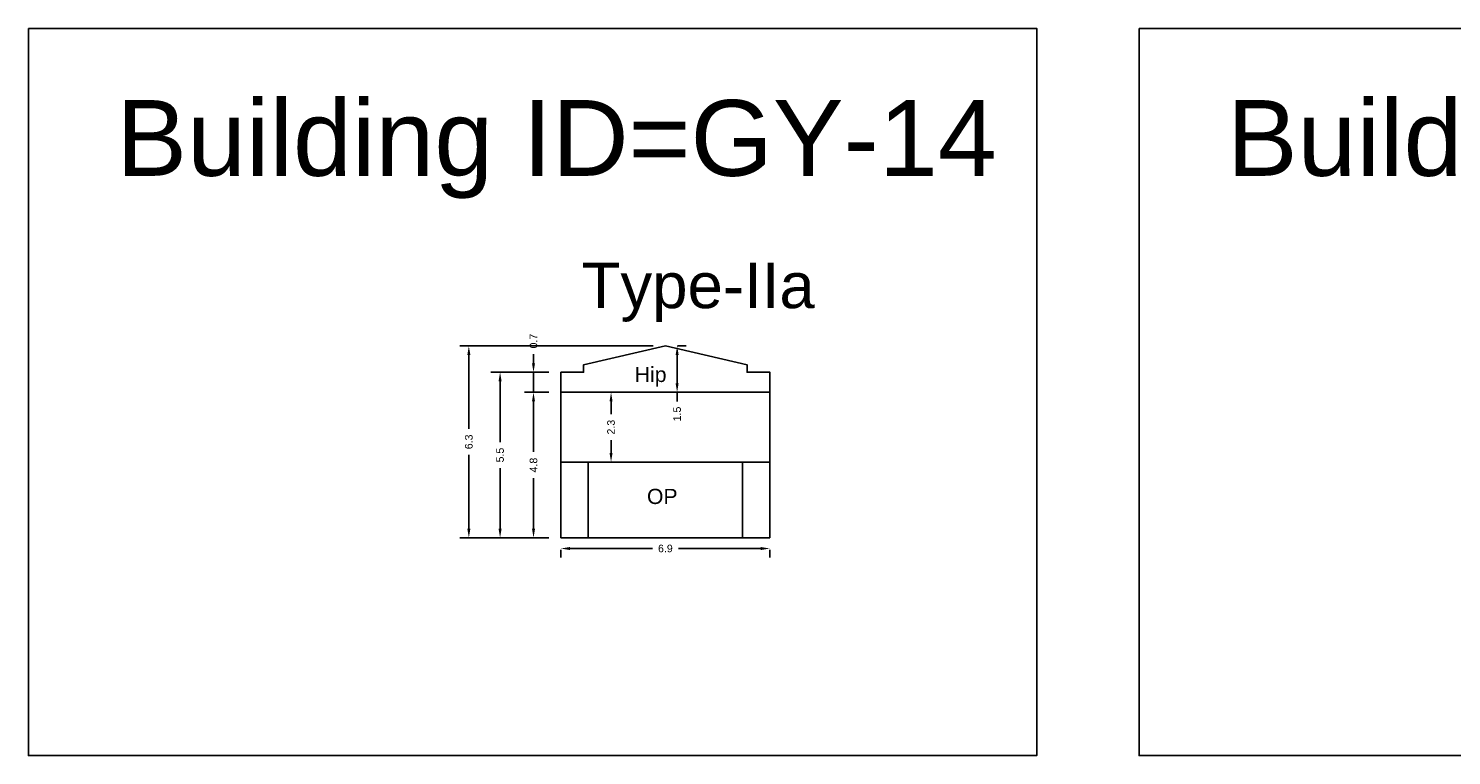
# Model space of a CAD drawing. Header units: metres. Extents: x 3416649 to 3417076, y -6712857 to -6712690.
# Tile 25 of 43: x 3416780 to 3416827, y -6712755 to -6712731. Entities that reach past the tile are written whole.
import ezdxf

# ---------------------------------------------------------------- set-up
doc = ezdxf.new("R2010")
doc.units = ezdxf.units.M
doc.linetypes.add('ACAD_ISO02W100', pattern=[15, 12, -3])
doc.layers.add('Dotted', color=7, linetype='ACAD_ISO02W100', plot=False)
doc.styles.get("Standard").update_dxf_attribs({"font": 'arial.ttf'})
doc.dimstyles.new('ISO-25', dxfattribs={"dimtxt": 0.25, "dimasz": 0.3, "dimexe": 0.3, "dimexo": 0.4, "dimgap": 0.2, "dimtad": 0, "dimdec": 1, "dimdsep": 46, "dimtxsty": 'Standard', "dimcen": 2.5, "dimadec": 0, "dimazin": 0, "dimtfac": 1, "dimtdec": 1, "dimtmove": 0, "dimatfit": 3, "dimfxl": 1, "dimarcsym": 0})

# ---------------------------------------------------------------- blocks, each defined once
blk = doc.blocks.new('*D91')
at = {"color": 0, "lineweight": -2, "transparency": 16777216}
for p, q in [((3416797.931, -6712748.219), (3416797.931, -6712748.471)), ((3416798.231, -6712748.171), (3416800.948, -6712748.171)), ((3416804.521, -6712748.171), (3416801.805, -6712748.171)), ((3416804.821, -6712748.219), (3416804.821, -6712748.471))]:
    blk.add_line(p, q, dxfattribs=at)
at = {"color": 0, "transparency": 16777216}
for points in [[(3416798.231, -6712748.121), (3416798.231, -6712748.221), (3416797.931, -6712748.171)], [(3416804.521, -6712748.121), (3416804.521, -6712748.221), (3416804.821, -6712748.171)]]:
    blk.add_solid(points, dxfattribs=at)
at = {"layer": 'Defpoints', "color": 0, "transparency": 16777216}
for p in [(3416797.931, -6712747.819), (3416804.821, -6712747.819), (3416804.821, -6712748.171)]:
    blk.add_point(p, dxfattribs=at)
at = {"color": 0, "transparency": 16777216, "insert": (3416801.376, -6712748.171), "char_height": 0.25, "attachment_point": 5}
blk.add_mtext('6.9', dxfattribs=at)
blk = doc.blocks.new('*D92')
at = {"color": 0, "lineweight": -2, "transparency": 16777216}
for p, q in [((3416797.531, -6712743.019), (3416796.729, -6712743.019)), ((3416797.029, -6712743.319), (3416797.029, -6712744.986)), ((3416797.029, -6712747.519), (3416797.029, -6712745.851)), ((3416797.531, -6712747.819), (3416796.729, -6712747.819))]:
    blk.add_line(p, q, dxfattribs=at)
at = {"color": 0, "transparency": 16777216}
for points in [[(3416796.979, -6712743.319), (3416797.079, -6712743.319), (3416797.029, -6712743.019)], [(3416796.979, -6712747.519), (3416797.079, -6712747.519), (3416797.029, -6712747.819)]]:
    blk.add_solid(points, dxfattribs=at)
at = {"layer": 'Defpoints', "color": 0, "transparency": 16777216}
for p in [(3416797.029, -6712743.019), (3416797.931, -6712743.019), (3416797.931, -6712747.819)]:
    blk.add_point(p, dxfattribs=at)
at = {"color": 0, "transparency": 16777216, "insert": (3416797.029, -6712745.419), "char_height": 0.25, "attachment_point": 5, "rotation": 90}
blk.add_mtext('4.8', dxfattribs=at)
blk = doc.blocks.new('*D93')
at = {"color": 0, "lineweight": -2, "transparency": 16777216}
for p, q in [((3416797.531, -6712742.359), (3416795.627, -6712742.359)), ((3416795.927, -6712742.659), (3416795.927, -6712744.66)), ((3416795.927, -6712747.519), (3416795.927, -6712745.517)), ((3416797.531, -6712747.819), (3416795.627, -6712747.819))]:
    blk.add_line(p, q, dxfattribs=at)
at = {"color": 0, "transparency": 16777216}
for points in [[(3416795.877, -6712742.659), (3416795.977, -6712742.659), (3416795.927, -6712742.359)], [(3416795.877, -6712747.519), (3416795.977, -6712747.519), (3416795.927, -6712747.819)]]:
    blk.add_solid(points, dxfattribs=at)
at = {"layer": 'Defpoints', "color": 0, "transparency": 16777216}
for p in [(3416795.927, -6712742.359), (3416797.931, -6712742.359), (3416797.931, -6712747.819)]:
    blk.add_point(p, dxfattribs=at)
at = {"color": 0, "transparency": 16777216, "insert": (3416795.927, -6712745.089), "char_height": 0.25, "attachment_point": 5, "rotation": 90}
blk.add_mtext('5.5', dxfattribs=at)
blk = doc.blocks.new('*D94')
at = {"color": 0, "lineweight": -2, "transparency": 16777216}
for p, q in [((3416800.976, -6712741.489), (3416794.597, -6712741.489)), ((3416794.897, -6712741.789), (3416794.897, -6712744.225)), ((3416794.897, -6712747.519), (3416794.897, -6712745.082)), ((3416797.531, -6712747.819), (3416794.597, -6712747.819))]:
    blk.add_line(p, q, dxfattribs=at)
at = {"color": 0, "transparency": 16777216}
for points in [[(3416794.847, -6712741.789), (3416794.947, -6712741.789), (3416794.897, -6712741.489)], [(3416794.847, -6712747.519), (3416794.947, -6712747.519), (3416794.897, -6712747.819)]]:
    blk.add_solid(points, dxfattribs=at)
at = {"layer": 'Defpoints', "color": 0, "transparency": 16777216}
for p in [(3416794.897, -6712741.489), (3416801.376, -6712741.489), (3416797.931, -6712747.819)]:
    blk.add_point(p, dxfattribs=at)
at = {"color": 0, "transparency": 16777216, "insert": (3416794.897, -6712744.654), "char_height": 0.25, "attachment_point": 5, "rotation": 90}
blk.add_mtext('6.3', dxfattribs=at)
blk = doc.blocks.new('*D95')
at = {"color": 0, "lineweight": -2, "transparency": 16777216}
for p, q in [((3416797.029, -6712742.059), (3416797.029, -6712741.759)), ((3416797.531, -6712742.359), (3416796.729, -6712742.359)), ((3416797.029, -6712743.019), (3416797.029, -6712742.359)), ((3416797.531, -6712743.019), (3416796.729, -6712743.019)), ((3416797.029, -6712743.319), (3416797.029, -6712743.619))]:
    blk.add_line(p, q, dxfattribs=at)
at = {"color": 0, "transparency": 16777216}
for points in [[(3416796.979, -6712742.059), (3416797.079, -6712742.059), (3416797.029, -6712742.359)], [(3416796.979, -6712743.319), (3416797.079, -6712743.319), (3416797.029, -6712743.019)]]:
    blk.add_solid(points, dxfattribs=at)
at = {"layer": 'Defpoints', "color": 0, "transparency": 16777216}
for p in [(3416797.029, -6712742.359), (3416797.931, -6712742.359), (3416797.931, -6712743.019)]:
    blk.add_point(p, dxfattribs=at)
at = {"color": 0, "transparency": 16777216, "insert": (3416797.029, -6712741.331), "char_height": 0.25, "attachment_point": 5, "rotation": 90}
blk.add_mtext('0.7', dxfattribs=at)
blk = doc.blocks.new('*D96')
at = {"color": 0, "lineweight": -2, "transparency": 16777216}
for p, q in [((3416801.763, -6712741.789), (3416801.763, -6712742.719)), ((3416801.776, -6712741.489), (3416802.063, -6712741.489)), ((3416801.763, -6712743.019), (3416801.763, -6712743.319)), ((3416801.776, -6712743.019), (3416802.063, -6712743.019))]:
    blk.add_line(p, q, dxfattribs=at)
at = {"color": 0, "transparency": 16777216}
for points in [[(3416801.713, -6712741.789), (3416801.813, -6712741.789), (3416801.763, -6712741.489)], [(3416801.713, -6712742.719), (3416801.813, -6712742.719), (3416801.763, -6712743.019)]]:
    blk.add_solid(points, dxfattribs=at)
at = {"layer": 'Defpoints', "color": 0, "transparency": 16777216}
for p in [(3416801.376, -6712741.489), (3416801.376, -6712743.019), (3416801.763, -6712743.019)]:
    blk.add_point(p, dxfattribs=at)
at = {"color": 0, "transparency": 16777216, "insert": (3416801.763, -6712743.735), "char_height": 0.25, "attachment_point": 5, "rotation": 90}
blk.add_mtext('1.5', dxfattribs=at)
blk = doc.blocks.new('*D97')
at = {"color": 0, "lineweight": -2, "transparency": 16777216}
for p, q in [((3416799.361, -6712743.019), (3416799.285, -6712743.019)), ((3416799.585, -6712743.319), (3416799.585, -6712743.739)), ((3416799.585, -6712745.019), (3416799.585, -6712744.598)), ((3416799.361, -6712745.319), (3416799.285, -6712745.319))]:
    blk.add_line(p, q, dxfattribs=at)
at = {"color": 0, "transparency": 16777216}
for points in [[(3416799.535, -6712743.319), (3416799.635, -6712743.319), (3416799.585, -6712743.019)], [(3416799.535, -6712745.019), (3416799.635, -6712745.019), (3416799.585, -6712745.319)]]:
    blk.add_solid(points, dxfattribs=at)
at = {"layer": 'Defpoints', "color": 0, "transparency": 16777216}
for p in [(3416799.585, -6712743.019), (3416799.761, -6712743.019), (3416799.761, -6712745.319)]:
    blk.add_point(p, dxfattribs=at)
at = {"color": 0, "transparency": 16777216, "insert": (3416799.585, -6712744.169), "char_height": 0.25, "attachment_point": 5, "rotation": 90}
blk.add_mtext('2.3', dxfattribs=at)

msp = doc.modelspace()

# ---------------------------------------------------------------- linework, layer by layer
for points in [[(3416780.38, -6712731.019), (3416813.618, -6712731.019), (3416813.618, -6712754.999), (3416780.38, -6712754.999)], [(3416816.99, -6712731.019), (3416850.228, -6712731.019), (3416850.228, -6712754.999), (3416816.99, -6712754.999)], [(3416804.821, -6712743.019), (3416804.821, -6712742.359), (3416804.071, -6712742.359), (3416804.071, -6712742.109), (3416801.376, -6712741.489), (3416798.681, -6712742.109), (3416798.681, -6712742.359), (3416797.931, -6712742.359), (3416797.931, -6712743.019)], [(3416798.831, -6712745.319), (3416803.921, -6712745.319), (3416803.921, -6712747.819), (3416798.831, -6712747.819)]]:
    msp.add_lwpolyline(points, close=True)
for points in [[(3416798.681, -6712742.109), (3416801.376, -6712741.489)], [(3416804.071, -6712742.109), (3416801.376, -6712741.489)], [(3416797.931, -6712742.359), (3416798.681, -6712742.359)], [(3416797.931, -6712747.819), (3416797.931, -6712742.359)], [(3416798.681, -6712742.359), (3416798.681, -6712742.109)], [(3416804.071, -6712742.109), (3416804.071, -6712742.359)], [(3416804.071, -6712742.359), (3416804.821, -6712742.359)], [(3416804.821, -6712742.359), (3416804.821, -6712747.819)], [(3416797.931, -6712745.319), (3416804.821, -6712745.319)], [(3416798.831, -6712747.819), (3416798.831, -6712745.319)], [(3416803.921, -6712745.319), (3416803.921, -6712747.819)], [(3416797.931, -6712747.819), (3416804.821, -6712747.819)]]:
    msp.add_lwpolyline(points)
at = {"layer": 'Dotted', "ltscale": 0.02}
msp.add_lwpolyline([(3416797.931, -6712743.019), (3416804.821, -6712743.019)], dxfattribs=at)

# ---------------------------------------------------------------- texts
at = {"attachment_point": 1}
for s, width, heights, insert, char_height in [('Building ID=GY-14', 67.86454, [0.517], (3416783.277, -6712733.38), 2.5), ('Building ID=GY-15', 67.86454, [0.517], (3416819.887, -6712733.38), 2.5), ('Type-IIa ', 9.99112, [0.517], (3416798.614, -6712738.744), 1.5), ('Hip', 1.17554, [0], (3416800.366, -6712742.18), 0.5), ('OP', 1.17554, [0], (3416800.769, -6712746.203), 0.5)]:
    msp.add_mtext_dynamic_manual_height_columns(s, width=width, gutter_width=12.5, heights=heights, dxfattribs=dict(at, insert=insert, char_height=char_height))

# ---------------------------------------------------------------- dimensions: what is measured, and where the dimension line sits
for base, p1, p2, picture, middle in [((3416797.029, -6712742.359), (3416797.931, -6712743.019), (3416797.931, -6712742.359), '*D95', (3416797.029, -6712741.331)), ((3416794.897, -6712741.489), (3416797.931, -6712747.819), (3416801.376, -6712741.489), '*D94', (3416794.897, -6712744.654)), ((3416801.763, -6712743.019), (3416801.376, -6712741.489), (3416801.376, -6712743.019), '*D96', (3416801.763, -6712743.735)), ((3416795.927, -6712742.359), (3416797.931, -6712747.819), (3416797.931, -6712742.359), '*D93', (3416795.927, -6712745.089)), ((3416797.029, -6712743.019), (3416797.931, -6712747.819), (3416797.931, -6712743.019), '*D92', (3416797.029, -6712745.419)), ((3416799.585, -6712743.019), (3416799.761, -6712745.319), (3416799.761, -6712743.019), '*D97', (3416799.585, -6712744.169))]:
    dim = msp.add_linear_dim(base=base, p1=p1, p2=p2, angle=90, dimstyle='ISO-25')
    dim.commit()
    dim.dimension.update_dxf_attribs({"geometry": picture, "text_midpoint": middle})
dim = msp.add_linear_dim(base=(3416804.821, -6712748.171), p1=(3416797.931, -6712747.819), p2=(3416804.821, -6712747.819), dimstyle='ISO-25')
dim.commit()
dim.dimension.update_dxf_attribs({"geometry": '*D91', "text_midpoint": (3416801.376, -6712748.171)})

doc.saveas('drawing.dxf')
